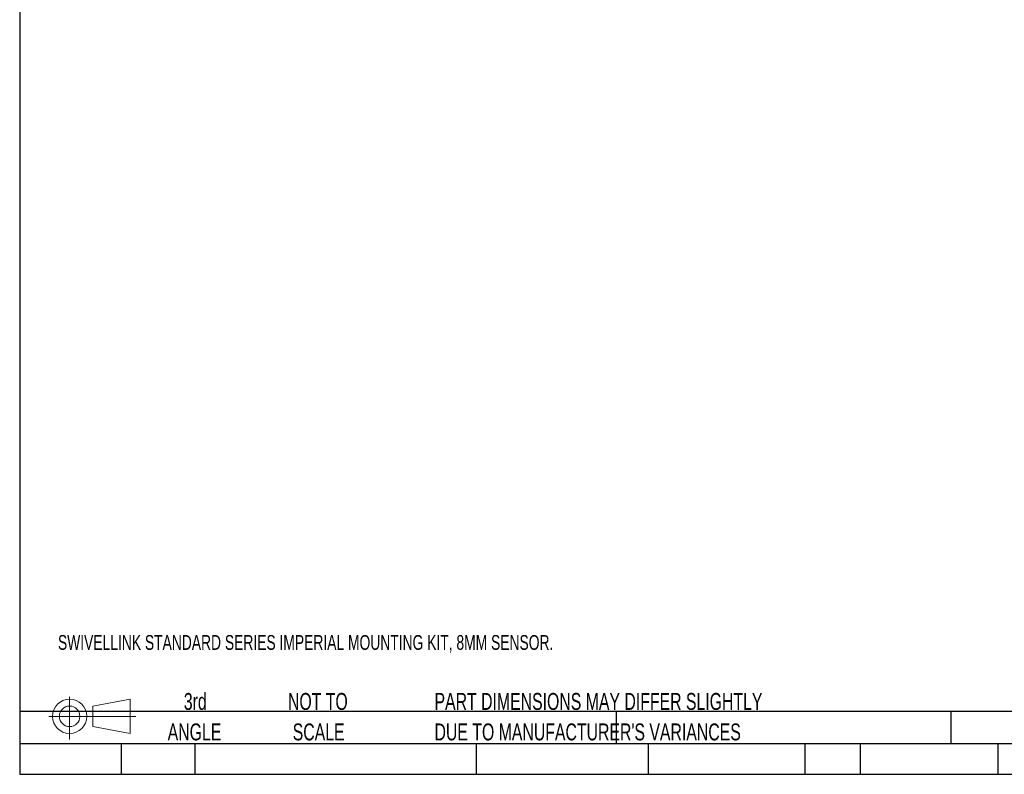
# Model space of a CAD drawing. Header units: inches. Extents: x 0.1 to 10.7, y 0.1 to 7.7.
# Tile 1 of 4: x 0.1 to 5, y 0.1 to 3.8. Entities that reach past the tile are written whole.
import ezdxf

# ---------------------------------------------------------------- set-up
doc = ezdxf.new("R2010")
doc.units = ezdxf.units.IN
doc.header["$MEASUREMENT"] = 0
doc.layers.add('TEXT', color=140, linetype='Continuous', lineweight=25)
doc.styles.add('SLDTEXTSTYLE0', font='TXT', dxfattribs={"width": 0.7})

# ---------------------------------------------------------------- blocks, each defined once
blk = doc.blocks.new('Block11')
at = {"color": 7, "linetype": 'Continuous', "lineweight": 18}
for p, q in [((0.1019, 0.2091), (0.1019, 0)), ((0.2157, 0.1641), (0.4006, 0.1981)), ((0.4006, 0.1981), (0.4006, 0.0288)), ((0.2157, 0.0628), (0.2157, 0.1641)), ((0, 0.1135), (0.4281, 0.1135)), ((0.2157, 0.0628), (0.4006, 0.0288))]:
    blk.add_line(p, q, dxfattribs=at)
for radius in [0.0846, 0.0506]:
    blk.add_circle((0.1019, 0.1135), radius, dxfattribs=at)
blk = doc.blocks.new('Block12')
at = {"color": 7, "linetype": 'Continuous'}
blk.add_blockref('Block11', (0, 0), dxfattribs=at)

msp = doc.modelspace()

# ---------------------------------------------------------------- linework, layer by layer
at = {"layer": 'TEXT'}
for p, q in [((0.125, 4.125), (0.125, 0.125)), ((5.375, 0.4356), (0.125, 0.4356)), ((3.0661, 0.4356), (3.0661, 0.275)), ((4.7161, 0.4356), (4.7161, 0.275)), ((5.375, 0.275), (0.125, 0.275)), ((0.625, 0.275), (0.625, 0.125)), ((0.9884, 0.275), (0.9884, 0.125)), ((2.3749, 0.275), (2.3749, 0.125)), ((3.224, 0.275), (3.224, 0.125)), ((3.9965, 0.275), (3.9965, 0.125)), ((4.268, 0.275), (4.268, 0.125)), ((4.9478, 0.275), (4.9478, 0.125)), ((0.125, 0.125), (5.375, 0.125))]:
    msp.add_line(p, q, dxfattribs=at)

# ---------------------------------------------------------------- block references
msp.add_blockref('Block12', (0.2692, 0.2974), dxfattribs=at)

# ---------------------------------------------------------------- texts
at = {"layer": 'TEXT', "style": 'SLDTEXTSTYLE0'}
for s, insert, char_height, attachment_point in [('SWIVELLINK STANDARD SERIES IMPERIAL MOUNTING KIT, 8MM SENSOR.', (0.3136, 0.8118), 0.072917, 1), ('3rd', (0.9906, 0.5261), 0.08333, 2), ('NOT TO', (1.5951, 0.5261), 0.08333, 2), ('PART DIMENSIONS MAY DIFFER SLIGHTLY', (2.1701, 0.5261), 0.083333, 1), ('ANGLE', (0.9868, 0.3757), 0.08333, 2), ('SCALE', (1.5989, 0.3757), 0.08333, 2), ("DUE TO MANUFACTURER'S VARIANCES", (2.1701, 0.3757), 0.083333, 1)]:
    msp.add_mtext(s, dxfattribs=dict(at, insert=insert, char_height=char_height, attachment_point=attachment_point))

doc.saveas('drawing.dxf')
